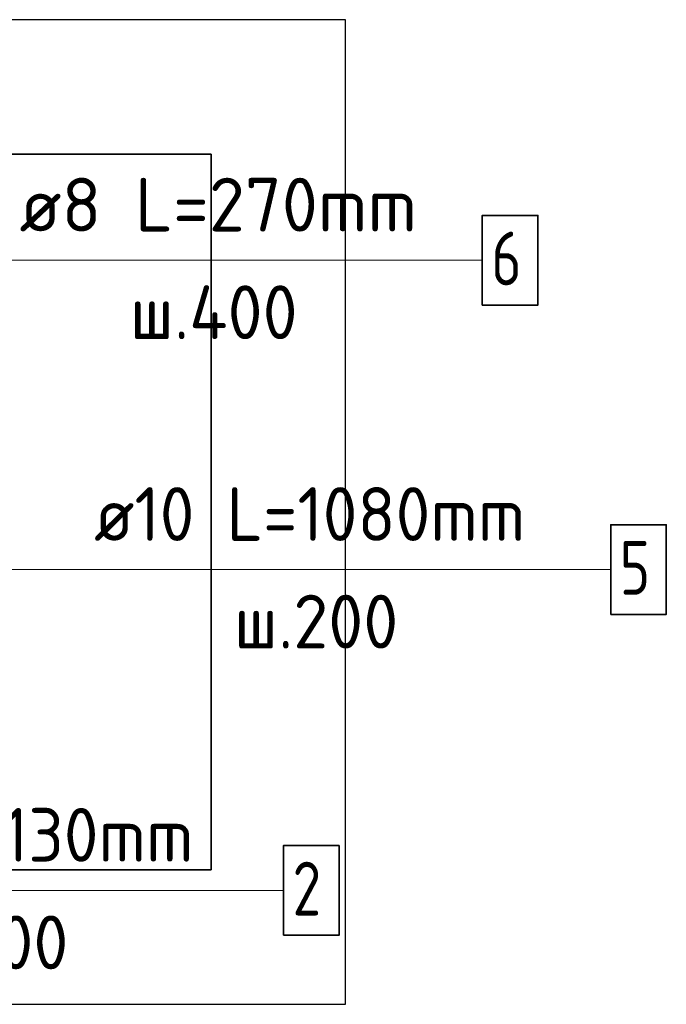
# Model space of a CAD drawing. Header units: millimetres. Extents: x -30645 to 44626, y 46540 to 77351.
# Tile 77 of 84: x 42410 to 42890, y 73040 to 73772. Entities that reach past the tile are written whole.
import ezdxf

# ---------------------------------------------------------------- set-up
doc = ezdxf.new("R2010")
doc.units = ezdxf.units.MM
for name, color, linetype, lineweight in [('Standard', 7, 'Continuous', 25), ('Арм.стержн. Арматура края', 96, 'Continuous', 35), ('Арм.стержн. вертикальными 1', 22, 'Continuous', 35)]:
    doc.layers.add(name, color=color, linetype=linetype, lineweight=lineweight)
doc.layers.add('Арм.стержн.Стяжки', color=7, linetype='Continuous', lineweight=35, true_color=0x501e0f)
doc.styles.add('ISOCPEUR', font='ISOCPEUR')

msp = doc.modelspace()

# ---------------------------------------------------------------- linework, layer by layer
at = {"color": 52, "linetype": 'Continuous', "lineweight": -3, "transparency": 33554687}
for p, q in [((42551.95, 73671.94), (41796.06, 73671.94)), ((41796.06, 73671.94), (42551.95, 73671.94)), ((42551.95, 73139.57), (42551.95, 73671.94)), ((42551.95, 73671.94), (42551.95, 73139.57)), ((41796.06, 73139.57), (42551.95, 73139.57)), ((42551.95, 73139.57), (41796.06, 73139.57))]:
    msp.add_line(p, q, dxfattribs=at)
at = {"layer": 'Standard', "color": 7, "linetype": 'Continuous', "lineweight": 25, "transparency": 33554687}
msp.add_lwpolyline([(41696.06, 73771.94), (41696.06, 73039.57), (42651.95, 73039.57), (42651.95, 73771.94), (41696.06, 73771.94)], dxfattribs=at)
at = {"layer": 'Арм.стержн. Арматура края', "color": 7, "linetype": 'Continuous', "lineweight": 13, "transparency": 33554687}
for q in [(42382.15, 73362.91), (42848.98, 73362.91)]:
    msp.add_line((42444.98, 73362.91), q, dxfattribs=at)
at = {"layer": 'Арм.стержн. Арматура края', "color": 7, "linetype": 'Continuous', "lineweight": 35, "transparency": 33554687}
msp.add_lwpolyline([(42848.98, 73329.58), (42890.32, 73329.58), (42890.32, 73396.24), (42848.98, 73396.24), (42848.98, 73329.58)], dxfattribs=at)
at = {"layer": 'Арм.стержн. вертикальными 1', "color": 7, "linetype": 'Continuous', "lineweight": 13, "transparency": 33554687}
msp.add_line((42197.8, 73124.27), (42605.8, 73124.27), dxfattribs=at)
at = {"layer": 'Арм.стержн. вертикальными 1', "color": 7, "linetype": 'Continuous', "lineweight": 35, "transparency": 33554687}
msp.add_lwpolyline([(42605.8, 73090.94), (42647.13, 73090.94), (42647.13, 73157.61), (42605.8, 73157.61), (42605.8, 73090.94)], dxfattribs=at)
at = {"layer": 'Арм.стержн.Стяжки', "color": 7, "linetype": 'Continuous', "lineweight": 13, "transparency": 33554687}
msp.add_line((42389.56, 73593.02), (42753.56, 73593.02), dxfattribs=at)
at = {"layer": 'Арм.стержн.Стяжки', "color": 7, "linetype": 'Continuous', "lineweight": 35, "transparency": 33554687}
msp.add_lwpolyline([(42753.56, 73559.69), (42794.89, 73559.69), (42794.89, 73626.36), (42753.56, 73626.36), (42753.56, 73559.69)], dxfattribs=at)

# ---------------------------------------------------------------- texts
at = {"layer": 'Арм.стержн. Арматура края', "color": 7, "linetype": 'Continuous', "lineweight": 25, "transparency": 33554687, "char_height": 40, "attachment_point": 7, "style": 'ISOCPEUR'}
for s, insert, width in [('\\W0.94;ø10 L=1080mm ', (42464.98, 73384.24), 382.6148), ('\\W0.78;5', (42855.65, 73344.24), 43.521), ('\\W0.95;ш.200 ', (42568.98, 73304.24), 174.9327)]:
    msp.add_mtext(s, dxfattribs=dict(at, insert=insert, width=width))
at = {"layer": 'Арм.стержн. вертикальными 1', "color": 7, "linetype": 'Continuous', "lineweight": 25, "transparency": 33554687, "char_height": 40, "attachment_point": 7, "style": 'ISOCPEUR'}
for s, insert, width in [('\\W0.94;ø10 L=4130mm ', (42217.8, 73145.61), 386.635), ('\\W0.78;2', (42612.47, 73105.61), 43.5208), ('\\W0.95;ш.200 ', (42323.8, 73065.61), 174.9328)]:
    msp.add_mtext(s, dxfattribs=dict(at, insert=insert, width=width))
at = {"layer": 'Арм.стержн.Стяжки', "color": 7, "linetype": 'Continuous', "lineweight": 25, "transparency": 33554687, "char_height": 40, "attachment_point": 7, "style": 'ISOCPEUR'}
for s, insert, width in [('\\W0.98;ø8 L=270mm ', (42409.56, 73614.36), 343.3686), ('\\W0.78;6', (42760.23, 73574.36), 43.521), ('\\W0.95;ш.400 ', (42491.56, 73534.36), 178.9645)]:
    msp.add_mtext(s, dxfattribs=dict(at, insert=insert, width=width))

doc.saveas('drawing.dxf')
